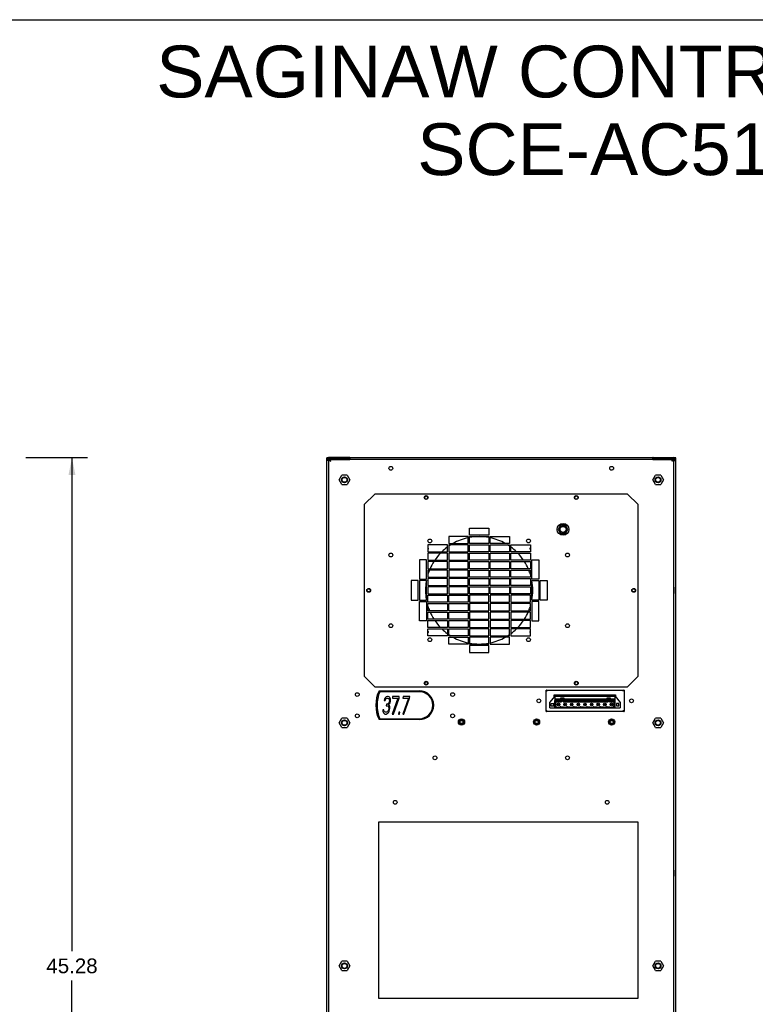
# Model space of a CAD drawing. Header units: inches. Extents: x 0 to 131, y 0 to 85.
# Tile 9 of 10: x 65 to 98, y 41 to 85. Entities that reach past the tile are written whole.
import ezdxf

# ---------------------------------------------------------------- set-up
doc = ezdxf.new("R2010")
doc.units = ezdxf.units.IN
doc.header["$LTSCALE"] = 7.192308
doc.header["$MEASUREMENT"] = 0
doc.layers.get('0').update_dxf_attribs({"linetype": 'CONTINUOUS'})
doc.layers.add('DIMENSIONS', color=7, linetype='CONTINUOUS')
doc.styles.get("Standard").update_dxf_attribs({"font": 'arial.ttf'})
doc.dimstyles.new('DIMSTYLE_1', dxfattribs={"dimtxt": 0.653846, "dimasz": 0.769231, "dimexe": 0.09, "dimexo": 0.07, "dimgap": 0.0425, "dimtad": 0, "dimtih": 1, "dimtoh": 1, "dimzin": 4, "dimdsep": 46, "dimtxsty": 'Standard', "dimblk": '_FILLED', "dimblk1": '_FILLED', "dimblk2": '_FILLED', "dimcen": 0.09, "dimazin": 1, "dimtfac": 1, "dimtdec": 3, "dimtofl": 0, "dimtmove": 0, "dimatfit": 3, "dimldrblk": '_FILLED', "dimfxl": 0, "dimtolj": 1, "dimtzin": 4, "dimarcsym": 0})

# ---------------------------------------------------------------- blocks, each defined once
blk = doc.blocks.new('_FILLED')
at = {"color": 0, "linetype": 'ByBlock'}
blk.add_solid([(0, 0), (-1, 0.2), (-1, -0.2)], dxfattribs=at)
blk = doc.blocks.new('*D2')
at = {"layer": 'DIMENSIONS', "color": 2, "linetype": 'Continuous'}
for p, q in [((65.468, 65.108), (68.219, 65.108)), ((67.526, 65.108), (67.526, 43.122)), ((67.526, 19.828), (67.526, 41.814)), ((65.468, 19.828), (68.219, 19.828))]:
    blk.add_line(p, q, dxfattribs=at)
at = {"layer": 'DIMENSIONS', "color": 2, "linetype": 'Continuous', "xscale": 0.7692307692, "yscale": 0.7692307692, "zscale": 0.7692307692}
for p, rotation in [((67.526, 65.108), 90), ((67.526, 19.828), 270)]:
    blk.add_blockref('_FILLED', p, dxfattribs=dict(at, rotation=rotation))
at = {"layer": 'DIMENSIONS', "color": 2, "linetype": 'Continuous', "insert": (67.526, 42.795), "char_height": 0.6538, "width": 2.28482, "attachment_point": 2, "line_spacing_factor": 0.9}
blk.add_mtext('45.28', dxfattribs=at)

msp = doc.modelspace()

# ---------------------------------------------------------------- linework, layer by layer
at = {"color": 7, "linetype": 'Continuous'}
for p, q in [((0, 84.6154), (130.7692, 84.6154)), ((78.9609, 65.1082), (78.8822, 65.1034)), ((78.8822, 19.9063), (78.8822, 65.1034)), ((78.8822, 65.0641), (78.9609, 65.069)), ((78.8849, 65.0084), (78.8822, 64.9875)), ((78.8835, 64.9871), (78.8822, 64.9875)), ((78.8928, 65.0278), (78.8849, 65.0084)), ((78.9316, 64.9849), (78.9114, 64.9856)), ((78.9401, 65.0656), (78.9213, 65.0573)), ((78.9227, 64.9975), (78.9216, 64.9864)), ((78.9411, 64.9845), (78.9316, 64.9849)), ((78.9411, 65.0233), (78.933, 65.0165)), ((78.9603, 65.0688), (78.9401, 65.0656)), ((79.8664, 65.0688), (78.9603, 65.0688)), ((78.9606, 65.0295), (78.9606, 64.9852)), ((78.9607, 65.0295), (78.9607, 65.0688)), ((79.8664, 65.0295), (78.9607, 65.0295)), ((78.9609, 65.069), (78.9609, 65.1082)), ((79.8831, 65.1082), (78.9609, 65.1082)), ((78.9609, 65.069), (79.8831, 65.069)), ((78.9609, 64.9829), (78.9609, 19.8685)), ((78.9806, 19.9063), (78.9806, 65.0245)), ((78.9806, 65.0245), (79.02, 65.0245)), ((79.0037, 64.9851), (79.02, 64.972)), ((79.0213, 65.0114), (79.02, 65.0245)), ((79.02, 65.0243), (79.02, 64.9914)), ((79.02, 65.0243), (79.9058, 65.0243)), ((79.02, 64.972), (79.039, 64.9588)), ((79.0278, 65.0217), (79.0214, 65.0244)), ((79.039, 64.9588), (79.0593, 64.9457)), ((79.0593, 64.9457), (79.053, 64.966)), ((79.8664, 65.0243), (79.8664, 65.0688)), ((79.8831, 65.1082), (79.8831, 65.069)), ((79.9058, 65.1058), (79.8831, 65.1082)), ((79.8831, 65.069), (79.902, 65.0669)), ((79.9058, 65.1058), (79.9058, 65.0272)), ((79.9058, 65.1058), (93.4097, 65.1058)), ((79.9058, 65.0272), (79.9058, 65.0243)), ((93.4097, 65.0272), (79.9058, 65.0272)), ((93.4325, 65.1082), (93.4097, 65.1058)), ((93.4097, 65.0272), (93.4097, 65.1058)), ((93.4097, 65.0665), (93.4325, 65.069)), ((93.4097, 65.0272), (93.4097, 65.0243)), ((93.4097, 65.0243), (94.2956, 65.0243)), ((93.4325, 65.1082), (93.4325, 65.069)), ((93.4325, 65.1082), (94.3546, 65.1082)), ((94.3546, 65.069), (93.4325, 65.069)), ((93.4491, 65.0243), (93.4491, 65.0688)), ((93.4491, 65.0688), (94.3548, 65.0688)), ((93.4491, 65.0295), (94.3549, 65.0295)), ((94.2625, 64.966), (94.2562, 64.9457)), ((94.2688, 64.985), (94.2625, 64.966)), ((94.2903, 64.9983), (94.284, 64.9851)), ((94.2941, 65.0244), (94.2878, 65.0217)), ((94.2956, 64.985), (94.2956, 65.0245)), ((94.2956, 65.0245), (94.3349, 65.0245)), ((94.3322, 65.0114), (94.3349, 65.0245)), ((94.3349, 65.0245), (94.3349, 19.9063)), ((94.3546, 65.069), (94.3546, 65.1082)), ((94.4333, 65.1034), (94.3546, 65.1082)), ((94.3546, 65.069), (94.4333, 65.0641)), ((94.3546, 19.8722), (94.3546, 64.9829)), ((94.3548, 65.0688), (94.3548, 65.0295)), ((94.3549, 64.9852), (94.3549, 65.0295)), ((94.3552, 65.0688), (94.3754, 65.0656)), ((94.3753, 65.0227), (94.3833, 65.0157)), ((94.3754, 65.0656), (94.3942, 65.0572)), ((94.3837, 64.9848), (94.394, 64.9852)), ((94.3929, 64.9969), (94.394, 64.9864)), ((94.423, 65.0274), (94.4307, 65.008)), ((94.4307, 65.008), (94.4333, 64.9875)), ((94.432, 64.9871), (94.4333, 64.9875)), ((94.4333, 19.9063), (94.4333, 65.1034)), ((78.9604, 64.4202), (78.9806, 64.4202)), ((78.9806, 64.3447), (78.9609, 64.3447)), ((79.4332, 64.1189), (79.5514, 64.3236)), ((79.5514, 63.9142), (79.4332, 64.1189)), ((79.7878, 64.3236), (79.5514, 64.3236)), ((79.7878, 64.3236), (79.906, 64.1189)), ((79.906, 64.1189), (79.7878, 63.9142)), ((93.4096, 64.1189), (93.5277, 64.3236)), ((93.5277, 63.9142), (93.4096, 64.1189)), ((93.7641, 64.3236), (93.5277, 64.3236)), ((93.7641, 64.3236), (93.8823, 64.1189)), ((93.8823, 64.1189), (93.7641, 63.9142)), ((94.3549, 64.4202), (94.3349, 64.4202)), ((94.3546, 64.3447), (94.3349, 64.3447)), ((79.5514, 63.9142), (79.7878, 63.9142)), ((93.5277, 63.9142), (93.7641, 63.9142)), ((80.5554, 63.0138), (81.0278, 63.4863)), ((92.2877, 63.4863), (81.0278, 63.4863)), ((92.2877, 63.4863), (92.7601, 63.0138)), ((80.5554, 63.0138), (80.5554, 55.376)), ((92.7601, 55.376), (92.7601, 63.0138)), ((85.2404, 61.6556), (85.2404, 61.9705)), ((85.2404, 61.9705), (86.1066, 61.9705)), ((86.1066, 61.9705), (86.1066, 61.6556)), ((89.3057, 62.0985), (89.1977, 61.9115)), ((89.1977, 61.9115), (89.3057, 61.7245)), ((89.5216, 62.0985), (89.3057, 62.0985)), ((89.6296, 61.9115), (89.5216, 62.0985)), ((89.5216, 61.7245), (89.6296, 61.9115)), ((84.3152, 61.5965), (84.3152, 61.2815)), ((85.1814, 61.5965), (84.3152, 61.5965)), ((85.1814, 61.2815), (85.1814, 61.5965)), ((86.1066, 61.6556), (85.2404, 61.6556)), ((85.2404, 61.2815), (85.2404, 61.5965)), ((85.2404, 61.5965), (86.1066, 61.5965)), ((86.1066, 61.5965), (86.1066, 61.2815)), ((86.1656, 61.2815), (86.1656, 61.5965)), ((86.1656, 61.5965), (87.0318, 61.5965)), ((87.0318, 61.5965), (87.0318, 61.2815)), ((89.3057, 61.7245), (89.5216, 61.7245)), ((94.3349, 61.4299), (94.3546, 61.4299)), ((83.39, 61.2225), (83.39, 60.9075)), ((84.2562, 61.2225), (83.39, 61.2225)), ((83.408, 61.0696), (83.39, 61.0822)), ((83.39, 61.0131), (83.4123, 61.045)), ((84.2562, 60.9075), (84.2562, 61.2225)), ((84.3152, 61.2815), (85.1814, 61.2815)), ((84.3152, 61.2225), (84.3152, 60.9075)), ((85.1814, 61.2225), (84.3152, 61.2225)), ((85.1814, 60.9075), (85.1814, 61.2225)), ((86.1066, 61.2815), (85.2404, 61.2815)), ((85.2404, 60.9075), (85.2404, 61.2225)), ((85.2404, 61.2225), (86.1066, 61.2225)), ((86.1066, 61.2225), (86.1066, 60.9075)), ((87.0318, 61.2815), (86.1656, 61.2815)), ((86.1656, 60.9075), (86.1656, 61.2225)), ((86.1656, 61.2225), (87.0318, 61.2225)), ((87.0318, 61.2225), (87.0318, 60.9075)), ((87.0908, 60.9075), (87.0908, 61.2225)), ((87.0908, 61.2225), (87.957, 61.2225)), ((87.9347, 61.045), (87.957, 61.0131)), ((87.957, 61.0822), (87.939, 61.0696)), ((87.957, 61.2225), (87.957, 60.9075)), ((83.016, 60.5532), (83.016, 59.6871)), ((83.331, 60.5532), (83.016, 60.5532)), ((83.331, 59.6871), (83.331, 60.5532)), ((83.39, 60.9075), (84.2562, 60.9075)), ((83.39, 60.8485), (83.39, 60.5335)), ((84.2562, 60.8485), (83.39, 60.8485)), ((83.39, 60.5335), (84.2562, 60.5335)), ((84.2562, 60.5335), (84.2562, 60.8485)), ((84.3152, 60.9075), (85.1814, 60.9075)), ((84.3152, 60.8485), (84.3152, 60.5335)), ((85.1814, 60.8485), (84.3152, 60.8485)), ((84.3152, 60.5335), (85.1814, 60.5335)), ((85.1814, 60.5335), (85.1814, 60.8485)), ((86.1066, 60.9075), (85.2404, 60.9075)), ((85.2404, 60.5335), (85.2404, 60.8485)), ((85.2404, 60.8485), (86.1066, 60.8485)), ((86.1066, 60.5335), (85.2404, 60.5335)), ((86.1066, 60.8485), (86.1066, 60.5335)), ((87.0318, 60.9075), (86.1656, 60.9075)), ((86.1656, 60.5335), (86.1656, 60.8485)), ((86.1656, 60.8485), (87.0318, 60.8485)), ((87.0318, 60.5335), (86.1656, 60.5335)), ((87.0318, 60.8485), (87.0318, 60.5335)), ((87.957, 60.9075), (87.0908, 60.9075)), ((87.0908, 60.5335), (87.0908, 60.8485)), ((87.0908, 60.8485), (87.957, 60.8485)), ((87.957, 60.5335), (87.0908, 60.5335)), ((87.957, 60.8485), (87.957, 60.5335)), ((88.016, 59.6871), (88.016, 60.5532)), ((88.016, 60.5532), (88.331, 60.5532)), ((88.331, 60.5532), (88.331, 59.6871)), ((94.3349, 60.9024), (94.3546, 60.9024)), ((83.39, 60.4745), (83.39, 60.1595)), ((84.2562, 60.4745), (83.39, 60.4745)), ((83.39, 60.1595), (84.2562, 60.1595)), ((83.39, 60.1004), (83.39, 59.7855)), ((84.2562, 60.1004), (83.39, 60.1004)), ((84.2562, 60.1595), (84.2562, 60.4745)), ((84.2562, 59.7855), (84.2562, 60.1004)), ((84.3152, 60.4745), (84.3152, 60.1595)), ((85.1814, 60.4745), (84.3152, 60.4745)), ((84.3152, 60.1595), (85.1814, 60.1595)), ((84.3152, 60.1004), (84.3152, 59.7855)), ((85.1814, 60.1004), (84.3152, 60.1004)), ((85.1814, 60.1595), (85.1814, 60.4745)), ((85.1814, 59.7855), (85.1814, 60.1004)), ((85.2404, 60.1595), (85.2404, 60.4745)), ((85.2404, 60.4745), (86.1066, 60.4745)), ((86.1066, 60.1595), (85.2404, 60.1595)), ((85.2404, 59.7855), (85.2404, 60.1004)), ((85.2404, 60.1004), (86.1066, 60.1004)), ((86.1066, 60.4745), (86.1066, 60.1595)), ((86.1066, 60.1004), (86.1066, 59.7855)), ((86.1656, 60.1595), (86.1656, 60.4745)), ((86.1656, 60.4745), (87.0318, 60.4745)), ((87.0318, 60.1595), (86.1656, 60.1595)), ((86.1656, 59.7855), (86.1656, 60.1004)), ((86.1656, 60.1004), (87.0318, 60.1004)), ((87.0318, 60.4745), (87.0318, 60.1595)), ((87.0318, 60.1004), (87.0318, 59.7855)), ((87.0908, 60.1595), (87.0908, 60.4745)), ((87.0908, 60.4745), (87.957, 60.4745)), ((87.957, 60.1595), (87.0908, 60.1595)), ((87.0908, 59.7855), (87.0908, 60.1004)), ((87.0908, 60.1004), (87.957, 60.1004)), ((87.957, 60.4745), (87.957, 60.1595)), ((87.957, 60.1004), (87.957, 59.7855)), ((83.016, 59.6871), (83.331, 59.6871)), ((83.39, 59.7855), (84.2562, 59.7855)), ((83.39, 59.7264), (83.39, 59.4115)), ((84.2562, 59.7264), (83.39, 59.7264)), ((84.2562, 59.4115), (84.2562, 59.7264)), ((84.3152, 59.7855), (85.1814, 59.7855)), ((84.3152, 59.7264), (84.3152, 59.4115)), ((85.1814, 59.7264), (84.3152, 59.7264)), ((85.1814, 59.4115), (85.1814, 59.7264)), ((86.1066, 59.7855), (85.2404, 59.7855)), ((85.2404, 59.4115), (85.2404, 59.7264)), ((85.2404, 59.7264), (86.1066, 59.7264)), ((86.1066, 59.7264), (86.1066, 59.4115)), ((87.0318, 59.7855), (86.1656, 59.7855)), ((86.1656, 59.4115), (86.1656, 59.7264)), ((86.1656, 59.7264), (87.0318, 59.7264)), ((87.0318, 59.7264), (87.0318, 59.4115)), ((87.957, 59.7855), (87.0908, 59.7855)), ((87.0908, 59.4115), (87.0908, 59.7264)), ((87.0908, 59.7264), (87.957, 59.7264)), ((87.957, 59.7264), (87.957, 59.4115)), ((88.331, 59.6871), (88.016, 59.6871)), ((78.9688, 59.3354), (78.9609, 59.3354)), ((78.9688, 59.0598), (78.9688, 59.3354)), ((78.9773, 59.334), (78.9688, 59.3354)), ((82.642, 59.628), (82.642, 58.7619)), ((82.957, 59.628), (82.642, 59.628)), ((82.957, 58.7619), (82.957, 59.628)), ((83.016, 59.628), (83.016, 58.7619)), ((83.331, 59.628), (83.016, 59.628)), ((83.331, 58.7619), (83.331, 59.628)), ((83.39, 59.4115), (84.2562, 59.4115)), ((83.39, 59.3524), (83.39, 59.0374)), ((84.2562, 59.3524), (83.39, 59.3524)), ((84.2562, 59.0374), (84.2562, 59.3524)), ((84.3152, 59.4115), (85.1814, 59.4115)), ((84.3152, 59.3524), (84.3152, 59.0374)), ((85.1814, 59.3524), (84.3152, 59.3524)), ((85.1814, 59.0374), (85.1814, 59.3524)), ((86.1066, 59.4115), (85.2404, 59.4115)), ((85.2404, 59.0374), (85.2404, 59.3524)), ((85.2404, 59.3524), (86.1066, 59.3524)), ((86.1066, 59.3524), (86.1066, 59.0374)), ((87.0318, 59.4115), (86.1656, 59.4115)), ((86.1656, 59.0374), (86.1656, 59.3524)), ((86.1656, 59.3524), (87.0318, 59.3524)), ((87.0318, 59.3524), (87.0318, 59.0374)), ((87.957, 59.4115), (87.0908, 59.4115)), ((87.0908, 59.0374), (87.0908, 59.3524)), ((87.0908, 59.3524), (87.957, 59.3524)), ((87.957, 59.3524), (87.957, 59.0374)), ((88.016, 58.7619), (88.016, 59.628)), ((88.016, 59.628), (88.331, 59.628)), ((88.331, 59.628), (88.331, 58.7619)), ((88.39, 58.7619), (88.39, 59.628)), ((88.39, 59.628), (88.705, 59.628)), ((88.705, 59.628), (88.705, 58.7619)), ((94.3383, 59.334), (94.3467, 59.3354)), ((94.3467, 59.3354), (94.3467, 59.0598)), ((94.3467, 59.3354), (94.3546, 59.3354)), ((78.9688, 59.0598), (78.9609, 59.0598)), ((78.9773, 59.0612), (78.9688, 59.0598)), ((83.39, 59.0374), (84.2562, 59.0374)), ((83.39, 58.6634), (83.39, 58.9784)), ((83.39, 58.9784), (84.2562, 58.9784)), ((84.2562, 58.9784), (84.2562, 58.6634)), ((84.3152, 59.0374), (85.1814, 59.0374)), ((84.3152, 58.6634), (84.3152, 58.9784)), ((84.3152, 58.9784), (85.1814, 58.9784)), ((85.1814, 58.9784), (85.1814, 58.6634)), ((86.1066, 59.0374), (85.2404, 59.0374)), ((85.2404, 58.9784), (85.2404, 58.6634)), ((86.1066, 58.9784), (85.2404, 58.9784)), ((86.1066, 58.6634), (86.1066, 58.9784)), ((87.0318, 59.0374), (86.1656, 59.0374)), ((86.1656, 58.9784), (86.1656, 58.6634)), ((87.0318, 58.9784), (86.1656, 58.9784)), ((87.0318, 58.6634), (87.0318, 58.9784)), ((87.957, 59.0374), (87.0908, 59.0374)), ((87.0908, 58.9784), (87.0908, 58.6634)), ((87.957, 58.9784), (87.0908, 58.9784)), ((87.957, 58.6634), (87.957, 58.9784)), ((94.3383, 59.0612), (94.3467, 59.0598)), ((94.3467, 59.0598), (94.3546, 59.0598)), ((82.642, 58.7619), (82.957, 58.7619)), ((83.016, 58.7619), (83.331, 58.7619)), ((83.016, 57.8367), (83.016, 58.7028)), ((83.016, 58.7028), (83.331, 58.7028)), ((83.331, 58.7028), (83.331, 57.8367)), ((84.2562, 58.6634), (83.39, 58.6634)), ((83.39, 58.2894), (83.39, 58.6044)), ((83.39, 58.6044), (84.2562, 58.6044)), ((84.2562, 58.6044), (84.2562, 58.2894)), ((85.1814, 58.6634), (84.3152, 58.6634)), ((84.3152, 58.2894), (84.3152, 58.6044)), ((84.3152, 58.6044), (85.1814, 58.6044)), ((85.1814, 58.6044), (85.1814, 58.2894)), ((85.2404, 58.6634), (86.1066, 58.6634)), ((85.2404, 58.6044), (85.2404, 58.2894)), ((86.1066, 58.6044), (85.2404, 58.6044)), ((86.1066, 58.2894), (86.1066, 58.6044)), ((86.1656, 58.6634), (87.0318, 58.6634)), ((86.1656, 58.6044), (86.1656, 58.2894)), ((87.0318, 58.6044), (86.1656, 58.6044)), ((87.0318, 58.2894), (87.0318, 58.6044)), ((87.0908, 58.6634), (87.957, 58.6634)), ((87.0908, 58.6044), (87.0908, 58.2894)), ((87.957, 58.6044), (87.0908, 58.6044)), ((87.957, 58.2894), (87.957, 58.6044)), ((88.331, 58.7619), (88.016, 58.7619)), ((88.016, 58.7028), (88.016, 57.8367)), ((88.331, 58.7028), (88.016, 58.7028)), ((88.331, 57.8367), (88.331, 58.7028)), ((88.705, 58.7619), (88.39, 58.7619)), ((84.2562, 58.2894), (83.39, 58.2894)), ((83.39, 57.9154), (83.39, 58.2304)), ((83.39, 58.2304), (84.2562, 58.2304)), ((84.2562, 57.9154), (83.39, 57.9154)), ((84.2562, 58.2304), (84.2562, 57.9154)), ((85.1814, 58.2894), (84.3152, 58.2894)), ((84.3152, 57.9154), (84.3152, 58.2304)), ((84.3152, 58.2304), (85.1814, 58.2304)), ((85.1814, 57.9154), (84.3152, 57.9154)), ((85.1814, 58.2304), (85.1814, 57.9154)), ((85.2404, 58.2894), (86.1066, 58.2894)), ((85.2404, 58.2304), (85.2404, 57.9154)), ((86.1066, 58.2304), (85.2404, 58.2304)), ((85.2404, 57.9154), (86.1066, 57.9154)), ((86.1066, 57.9154), (86.1066, 58.2304)), ((86.1656, 58.2894), (87.0318, 58.2894)), ((86.1656, 58.2304), (86.1656, 57.9154)), ((87.0318, 58.2304), (86.1656, 58.2304)), ((86.1656, 57.9154), (87.0318, 57.9154)), ((87.0318, 57.9154), (87.0318, 58.2304)), ((87.0908, 58.2894), (87.957, 58.2894)), ((87.0908, 58.2304), (87.0908, 57.9154)), ((87.957, 58.2304), (87.0908, 58.2304)), ((87.0908, 57.9154), (87.957, 57.9154)), ((87.957, 57.9154), (87.957, 58.2304)), ((83.331, 57.8367), (83.016, 57.8367)), ((83.39, 57.5414), (83.39, 57.8563)), ((83.39, 57.8563), (84.2562, 57.8563)), ((84.2562, 57.5414), (83.39, 57.5414)), ((83.39, 57.1674), (83.39, 57.4823)), ((83.39, 57.4823), (84.2562, 57.4823)), ((84.2562, 57.8563), (84.2562, 57.5414)), ((84.2562, 57.4823), (84.2562, 57.1674)), ((84.3152, 57.5414), (84.3152, 57.8563)), ((84.3152, 57.8563), (85.1814, 57.8563)), ((85.1814, 57.5414), (84.3152, 57.5414)), ((84.3152, 57.1674), (84.3152, 57.4823)), ((84.3152, 57.4823), (85.1814, 57.4823)), ((85.1814, 57.8563), (85.1814, 57.5414)), ((85.1814, 57.4823), (85.1814, 57.1674)), ((85.2404, 57.8563), (85.2404, 57.5414)), ((86.1066, 57.8563), (85.2404, 57.8563)), ((85.2404, 57.5414), (86.1066, 57.5414)), ((85.2404, 57.4823), (85.2404, 57.1674)), ((86.1066, 57.4823), (85.2404, 57.4823)), ((86.1066, 57.5414), (86.1066, 57.8563)), ((86.1066, 57.1674), (86.1066, 57.4823)), ((86.1656, 57.8563), (86.1656, 57.5414)), ((87.0318, 57.8563), (86.1656, 57.8563)), ((86.1656, 57.5414), (87.0318, 57.5414)), ((86.1656, 57.4823), (86.1656, 57.1674)), ((87.0318, 57.4823), (86.1656, 57.4823)), ((87.0318, 57.5414), (87.0318, 57.8563)), ((87.0318, 57.1674), (87.0318, 57.4823)), ((87.0908, 57.8563), (87.0908, 57.5414)), ((87.957, 57.8563), (87.0908, 57.8563)), ((87.0908, 57.5414), (87.957, 57.5414)), ((87.0908, 57.4823), (87.0908, 57.1674)), ((87.957, 57.4823), (87.0908, 57.4823)), ((87.957, 57.5414), (87.957, 57.8563)), ((87.957, 57.1674), (87.957, 57.4823)), ((88.016, 57.8367), (88.331, 57.8367)), ((83.4123, 57.3449), (83.39, 57.3767)), ((83.39, 57.3077), (83.408, 57.3202)), ((84.2562, 57.1674), (83.39, 57.1674)), ((85.1814, 57.1674), (84.3152, 57.1674)), ((84.3152, 56.7934), (84.3152, 57.1083)), ((84.3152, 57.1083), (85.1814, 57.1083)), ((85.1814, 57.1083), (85.1814, 56.7934)), ((85.2404, 57.1674), (86.1066, 57.1674)), ((85.2404, 57.1083), (85.2404, 56.7934)), ((86.1066, 57.1083), (85.2404, 57.1083)), ((86.1066, 56.7934), (86.1066, 57.1083)), ((86.1656, 57.1674), (87.0318, 57.1674)), ((86.1656, 57.1083), (86.1656, 56.7934)), ((87.0318, 57.1083), (86.1656, 57.1083)), ((87.0318, 56.7934), (87.0318, 57.1083)), ((87.0908, 57.1674), (87.957, 57.1674)), ((87.957, 57.3767), (87.9347, 57.3449)), ((87.939, 57.3202), (87.957, 57.3077)), ((85.1814, 56.7934), (84.3152, 56.7934)), ((85.2404, 56.7934), (86.1066, 56.7934)), ((85.2404, 56.7343), (85.2404, 56.4193)), ((86.1066, 56.7343), (85.2404, 56.7343)), ((86.1066, 56.4193), (86.1066, 56.7343)), ((86.1656, 56.7934), (87.0318, 56.7934)), ((85.2404, 56.4193), (86.1066, 56.4193)), ((81.0278, 54.9036), (80.5554, 55.376)), ((92.7601, 55.376), (92.2877, 54.9036)), ((81.0278, 54.9036), (92.2877, 54.9036)), ((81.2103, 54.7193), (83.0101, 54.7193)), ((83.0101, 54.6799), (81.2498, 54.6799)), ((81.4993, 54.423), (81.4582, 54.3559)), ((81.5362, 54.4565), (81.4993, 54.423)), ((81.5341, 54.3727), (81.5772, 54.3895)), ((81.5957, 54.4732), (81.5362, 54.4565)), ((81.5772, 54.3895), (81.61, 54.3895)), ((81.6121, 54.4732), (81.5957, 54.4732)), ((81.61, 54.3895), (81.6489, 54.3727)), ((81.6674, 54.4565), (81.6121, 54.4732)), ((81.6961, 54.423), (81.6674, 54.4565)), ((81.7207, 54.356), (81.6961, 54.423)), ((82.0529, 54.3895), (81.8025, 53.6858)), ((81.8171, 54.4732), (81.8068, 54.3895)), ((81.8068, 54.3895), (82.0529, 54.3895)), ((82.1124, 54.4732), (81.8171, 54.4732)), ((81.8517, 53.6858), (82.1021, 54.3895)), ((82.1021, 54.3895), (82.1124, 54.4732)), ((82.5204, 54.3895), (82.27, 53.6858)), ((82.2846, 54.4732), (82.2743, 54.3895)), ((82.2743, 54.3895), (82.5204, 54.3895)), ((82.5799, 54.4732), (82.2846, 54.4732)), ((82.3192, 53.6858), (82.5696, 54.3895)), ((82.5696, 54.3895), (82.5799, 54.4732)), ((88.6656, 53.8039), (88.6656, 54.7488)), ((88.6656, 54.7488), (92.1302, 54.7488)), ((88.6973, 54.7193), (88.705, 54.7094)), ((88.8231, 54.1976), (89.0554, 54.4811)), ((89.0239, 54.4427), (89.0239, 54.5401)), ((89.0239, 54.5401), (91.7522, 54.5401)), ((89.0554, 54.2921), (89.0554, 54.5244)), ((89.0554, 54.5244), (91.7326, 54.5244)), ((89.0554, 54.5008), (91.7326, 54.5008)), ((89.0554, 54.4811), (91.7326, 54.4811)), ((89.3113, 54.2657), (89.3113, 54.4102)), ((89.3113, 54.4102), (89.4452, 54.4102)), ((89.4452, 54.4102), (89.4452, 54.2657)), ((91.3861, 54.2657), (91.3861, 54.4102)), ((91.3861, 54.4102), (91.52, 54.4102)), ((91.52, 54.4102), (91.52, 54.2657)), ((91.7326, 53.9614), (91.7326, 54.5244)), ((91.7326, 54.4811), (91.9648, 54.1976)), ((91.7522, 54.5401), (91.7522, 54.4571)), ((92.1302, 54.7488), (92.1302, 53.8039)), ((81.4582, 54.3559), (81.4418, 54.2889)), ((81.4418, 54.2889), (81.4828, 54.2889)), ((81.4828, 54.2889), (81.5054, 54.3392)), ((81.5054, 54.3392), (81.5341, 54.3727)), ((81.5443, 54.1214), (81.536, 54.0544)), ((81.536, 54.0544), (81.5688, 54.0544)), ((81.5771, 54.1214), (81.5443, 54.1214)), ((81.5688, 54.0544), (81.616, 54.0376)), ((81.6304, 54.1549), (81.5771, 54.1214)), ((81.616, 54.0376), (81.6365, 54.0041)), ((81.6509, 54.1884), (81.6304, 54.1549)), ((81.6365, 54.0041), (81.6447, 53.9371)), ((81.6386, 54.0879), (81.6775, 54.1382)), ((81.6755, 54.0544), (81.6386, 54.0879)), ((81.6489, 54.3727), (81.6694, 54.3392)), ((81.6755, 54.2554), (81.6509, 54.1884)), ((81.6694, 54.3392), (81.6797, 54.2889)), ((81.6797, 54.2889), (81.6755, 54.2554)), ((81.6857, 54.0042), (81.6755, 54.0544)), ((81.6775, 54.1382), (81.7001, 54.1884)), ((81.6857, 53.9372), (81.6857, 54.0042)), ((81.7001, 54.1884), (81.7166, 54.2554)), ((81.7166, 54.2554), (81.7207, 54.289)), ((81.7207, 54.289), (81.7207, 54.356)), ((88.8231, 53.9614), (88.8231, 54.1976)), ((88.8231, 53.9614), (91.9648, 53.9614)), ((88.9983, 54.1573), (88.8644, 54.1456)), ((88.8644, 54.1456), (88.8644, 54.0567)), ((88.8644, 54.0567), (88.9983, 54.045)), ((88.9983, 54.045), (88.9983, 54.1573)), ((89.0239, 53.9417), (89.0239, 53.9614)), ((89.0436, 53.9614), (89.0436, 54.2921)), ((89.0436, 54.2921), (89.3113, 54.2921)), ((89.0436, 54.2657), (89.3113, 54.2657)), ((89.0554, 54.3669), (89.3113, 54.3669)), ((89.0554, 54.3197), (89.3113, 54.3197)), ((89.079, 54.2357), (89.079, 54.1307)), ((89.3428, 54.2357), (89.079, 54.2357)), ((89.079, 54.2252), (89.3428, 54.2252)), ((89.1105, 54.1307), (89.079, 54.1307)), ((89.079, 54.0913), (89.079, 54.0244)), ((89.079, 54.0913), (89.1105, 54.0913)), ((89.079, 54.0244), (89.1105, 54.0244)), ((89.1105, 54.0913), (89.1105, 54.1307)), ((89.1105, 54.0244), (89.1105, 54.0087)), ((89.1105, 54.0087), (89.1421, 54.0087)), ((89.1893, 54.1307), (89.1893, 54.0913)), ((89.2286, 54.1307), (89.1893, 54.1307)), ((89.1893, 54.0913), (89.2286, 54.0913)), ((89.2286, 54.0913), (89.2286, 54.1307)), ((89.26, 54.0087), (89.2877, 54.0087)), ((89.2877, 54.0087), (89.2877, 54.0244)), ((89.2877, 54.0244), (89.3113, 54.0244)), ((89.3113, 54.0244), (89.3113, 54.0087)), ((89.3113, 54.0087), (89.4374, 54.0087)), ((89.3428, 54.2252), (89.3428, 54.3827)), ((89.4137, 54.3827), (89.3428, 54.3827)), ((89.3428, 54.3669), (89.4137, 54.3669)), ((89.3428, 54.3197), (89.4137, 54.3197)), ((89.4137, 54.2583), (89.3428, 54.2583)), ((89.4137, 54.2252), (89.4137, 54.3827)), ((91.4176, 54.2357), (89.4137, 54.2357)), ((89.4137, 54.2252), (91.4176, 54.2252)), ((89.4452, 54.3669), (91.3861, 54.3669)), ((89.4452, 54.3197), (91.3861, 54.3197)), ((89.4452, 54.2921), (91.3861, 54.2921)), ((89.4452, 54.2657), (91.3861, 54.2657)), ((89.4845, 54.1307), (89.4845, 54.0913)), ((89.5239, 54.1307), (89.4845, 54.1307)), ((89.4845, 54.0913), (89.5239, 54.0913)), ((89.5239, 54.0913), (89.5239, 54.1307)), ((89.5553, 54.0087), (89.583, 54.0087)), ((89.583, 54.0087), (89.583, 54.0244)), ((89.583, 54.0244), (89.6066, 54.0244)), ((89.6066, 54.0244), (89.6066, 54.0087)), ((89.6066, 54.0087), (89.7327, 54.0087)), ((89.7798, 54.1307), (89.7798, 54.0913)), ((89.8192, 54.1307), (89.7798, 54.1307)), ((89.7798, 54.0913), (89.8192, 54.0913)), ((89.8192, 54.0913), (89.8192, 54.1307)), ((89.8505, 54.0087), (89.8782, 54.0087)), ((89.8782, 54.0087), (89.8782, 54.0244)), ((89.8782, 54.0244), (89.9019, 54.0244)), ((89.9019, 54.0244), (89.9019, 54.0087)), ((89.9019, 54.0087), (90.028, 54.0087)), ((90.0751, 54.1307), (90.0751, 54.0913)), ((90.1144, 54.1307), (90.0751, 54.1307)), ((90.0751, 54.0913), (90.1144, 54.0913)), ((90.1144, 54.0913), (90.1144, 54.1307)), ((90.1458, 54.0087), (90.1735, 54.0087)), ((90.1735, 54.0087), (90.1735, 54.0244)), ((90.1735, 54.0244), (90.1971, 54.0244)), ((90.1971, 54.0244), (90.1971, 54.0087)), ((90.1971, 54.0087), (90.3232, 54.0087)), ((90.3704, 54.1307), (90.3704, 54.0913)), ((90.4097, 54.1307), (90.3704, 54.1307)), ((90.3704, 54.0913), (90.4097, 54.0913)), ((90.4097, 54.0913), (90.4097, 54.1307)), ((90.4411, 54.0087), (90.4688, 54.0087)), ((90.4688, 54.0087), (90.4688, 54.0244)), ((90.4688, 54.0244), (90.4924, 54.0244)), ((90.4924, 54.0244), (90.4924, 54.0087)), ((90.4924, 54.0087), (90.6185, 54.0087)), ((90.6656, 54.1307), (90.6656, 54.0913)), ((90.705, 54.1307), (90.6656, 54.1307)), ((90.6656, 54.0913), (90.705, 54.0913)), ((90.705, 54.0913), (90.705, 54.1307)), ((90.7364, 54.0087), (90.7641, 54.0087)), ((90.7641, 54.0087), (90.7641, 54.0244)), ((90.7641, 54.0244), (90.7877, 54.0244)), ((90.7877, 54.0244), (90.7877, 54.0087)), ((90.7877, 54.0087), (90.9138, 54.0087)), ((90.9609, 54.1307), (90.9609, 54.0913)), ((91.0003, 54.1307), (90.9609, 54.1307)), ((90.9609, 54.0913), (91.0003, 54.0913)), ((91.0003, 54.0913), (91.0003, 54.1307)), ((91.0316, 54.0087), (91.0593, 54.0087)), ((91.0593, 54.0087), (91.0593, 54.0244)), ((91.0593, 54.0244), (91.083, 54.0244)), ((91.083, 54.0244), (91.083, 54.0087)), ((91.083, 54.0087), (91.2091, 54.0087)), ((91.2562, 54.1307), (91.2562, 54.0913)), ((91.2956, 54.1307), (91.2562, 54.1307)), ((91.2562, 54.0913), (91.2956, 54.0913)), ((91.2956, 54.0913), (91.2956, 54.1307)), ((91.3269, 54.0087), (91.3546, 54.0087)), ((91.3546, 54.0087), (91.3546, 54.0244)), ((91.3546, 54.0244), (91.3782, 54.0244)), ((91.3782, 54.0244), (91.3782, 54.0087)), ((91.3782, 54.0087), (91.5043, 54.0087)), ((91.4176, 54.2252), (91.4176, 54.3827)), ((91.4885, 54.3827), (91.4176, 54.3827)), ((91.4176, 54.3669), (91.4885, 54.3669)), ((91.4176, 54.3197), (91.4885, 54.3197)), ((91.4885, 54.2583), (91.4176, 54.2583)), ((91.4885, 54.2252), (91.4885, 54.3827)), ((91.6853, 54.2357), (91.4885, 54.2357)), ((91.4885, 54.2252), (91.6853, 54.2252)), ((91.52, 54.3669), (91.7326, 54.3669)), ((91.52, 54.3197), (91.7326, 54.3197)), ((91.52, 54.2921), (91.7286, 54.2921)), ((91.52, 54.2657), (91.7286, 54.2657)), ((91.5515, 54.1307), (91.5515, 54.0913)), ((91.5908, 54.1307), (91.5515, 54.1307)), ((91.5515, 54.0913), (91.5908, 54.0913)), ((91.5908, 54.0913), (91.5908, 54.1307)), ((91.6222, 54.0087), (91.6499, 54.0087)), ((91.6499, 54.0087), (91.6499, 54.0244)), ((91.6499, 54.0244), (91.6853, 54.0244)), ((91.6853, 54.0244), (91.6853, 54.2357)), ((91.7286, 53.9614), (91.7286, 54.2921)), ((91.7286, 54.2449), (91.7326, 54.2449)), ((91.7286, 54.2291), (91.7326, 54.2291)), ((91.7522, 53.9614), (91.7522, 53.9417)), ((91.7896, 54.1573), (91.7896, 54.045)), ((91.8999, 54.1477), (91.7896, 54.1573)), ((91.7896, 54.045), (91.8999, 54.0546)), ((91.8999, 54.0546), (91.8999, 54.1477)), ((91.9648, 54.1976), (91.9648, 53.9614)), ((81.3822, 53.8701), (81.3842, 53.8198)), ((81.4232, 53.8701), (81.3822, 53.8701)), ((81.3842, 53.8198), (81.3944, 53.7696)), ((81.3944, 53.7696), (81.4149, 53.7361)), ((81.4149, 53.7361), (81.4436, 53.7026)), ((81.4273, 53.8366), (81.4232, 53.8701)), ((81.4396, 53.8031), (81.4273, 53.8366)), ((81.4539, 53.7863), (81.4396, 53.8031)), ((81.4436, 53.7026), (81.4744, 53.6858)), ((81.4929, 53.7696), (81.4539, 53.7863)), ((81.4744, 53.6858), (81.54, 53.6858)), ((81.5421, 53.7696), (81.4929, 53.7696)), ((81.54, 53.6858), (81.5749, 53.7026)), ((81.5851, 53.7863), (81.5421, 53.7696)), ((81.5749, 53.7026), (81.6118, 53.7361)), ((81.6036, 53.8031), (81.5851, 53.7863)), ((81.6241, 53.8366), (81.6036, 53.8031)), ((81.6118, 53.7361), (81.6405, 53.7696)), ((81.6364, 53.8701), (81.6241, 53.8366)), ((81.6447, 53.9371), (81.6364, 53.8701)), ((81.6405, 53.7696), (81.6631, 53.8198)), ((81.6631, 53.8198), (81.6774, 53.8701)), ((81.6774, 53.8701), (81.6857, 53.9372)), ((81.8025, 53.6858), (81.8517, 53.6858)), ((82.0916, 53.7696), (82.0813, 53.6858)), ((82.0813, 53.6858), (82.1223, 53.6858)), ((82.1326, 53.7696), (82.0916, 53.7696)), ((82.1223, 53.6858), (82.1326, 53.7696)), ((82.27, 53.6858), (82.3192, 53.6858)), ((92.1302, 53.8039), (88.6656, 53.8039)), ((91.7522, 53.9417), (89.0239, 53.9417)), ((92.0985, 53.8335), (92.0908, 53.8433)), ((79.4332, 53.2921), (79.5514, 53.4968)), ((79.5514, 53.0874), (79.4332, 53.2921)), ((79.7878, 53.4968), (79.5514, 53.4968)), ((79.5514, 53.0874), (79.7878, 53.0874)), ((79.7878, 53.4968), (79.906, 53.2921)), ((79.906, 53.2921), (79.7878, 53.0874)), ((83.0101, 53.4398), (81.2103, 53.4398)), ((81.2498, 53.4791), (83.0101, 53.4791)), ((84.8293, 53.4299), (84.7725, 53.3315)), ((84.7725, 53.3315), (84.8293, 53.2331)), ((84.9429, 53.4299), (84.8293, 53.4299)), ((84.8293, 53.2331), (84.9429, 53.2331)), ((84.9998, 53.3315), (84.9429, 53.4299)), ((84.9429, 53.2331), (84.9998, 53.3315)), ((88.1757, 53.4299), (88.1189, 53.3315)), ((88.1189, 53.3315), (88.1757, 53.2331)), ((88.2894, 53.4299), (88.1757, 53.4299)), ((88.1757, 53.2331), (88.2894, 53.2331)), ((88.3462, 53.3315), (88.2894, 53.4299)), ((88.2894, 53.2331), (88.3462, 53.3315)), ((91.5222, 53.4299), (91.4654, 53.3315)), ((91.4654, 53.3315), (91.5222, 53.2331)), ((91.6358, 53.4299), (91.5222, 53.4299)), ((91.5222, 53.2331), (91.6358, 53.2331)), ((91.6927, 53.3315), (91.6358, 53.4299)), ((91.6358, 53.2331), (91.6927, 53.3315)), ((93.4096, 53.2921), (93.5277, 53.4968)), ((93.5277, 53.0874), (93.4096, 53.2921)), ((93.7641, 53.4968), (93.5277, 53.4968)), ((93.5277, 53.0874), (93.7641, 53.0874)), ((93.7641, 53.4968), (93.8823, 53.2921)), ((93.8823, 53.2921), (93.7641, 53.0874)), ((78.9609, 50.9588), (78.9806, 50.9588)), ((94.3349, 50.9588), (94.3546, 50.9588)), ((81.205, 41.0115), (81.205, 48.8855)), ((81.205, 48.8855), (92.7404, 48.8855)), ((92.7404, 48.8855), (92.7404, 41.0115)), ((78.9688, 46.737), (78.9609, 46.737)), ((78.9688, 46.4614), (78.9688, 46.737)), ((78.9773, 46.7356), (78.9688, 46.737)), ((94.3383, 46.7356), (94.3467, 46.737)), ((94.3467, 46.737), (94.3546, 46.737)), ((94.3467, 46.737), (94.3467, 46.4614)), ((78.9688, 46.4614), (78.9609, 46.4614)), ((78.9773, 46.4628), (78.9688, 46.4614)), ((94.3383, 46.4628), (94.3467, 46.4614)), ((94.3467, 46.4614), (94.3546, 46.4614)), ((79.4332, 42.4653), (79.5514, 42.6701)), ((79.7878, 42.6701), (79.5514, 42.6701)), ((79.7878, 42.6701), (79.906, 42.4653)), ((93.4096, 42.4653), (93.5277, 42.6701)), ((93.7641, 42.6701), (93.5277, 42.6701)), ((93.7641, 42.6701), (93.8823, 42.4653)), ((79.5514, 42.2606), (79.4332, 42.4653)), ((79.5514, 42.2606), (79.7878, 42.2606)), ((79.906, 42.4653), (79.7878, 42.2606)), ((93.5277, 42.2606), (93.4096, 42.4653)), ((93.5277, 42.2606), (93.7641, 42.2606)), ((93.8823, 42.4653), (93.7641, 42.2606)), ((92.7404, 41.0115), (81.205, 41.0115))]:
    msp.add_line(p, q, dxfattribs=at)
for points in [[(78.9114, 64.9856), (78.902, 64.986), (78.8937, 64.9864), (78.8874, 64.9868), (78.8835, 64.9871)], [(78.9213, 65.0573), (78.9052, 65.0444), (78.8928, 65.0278)], [(78.933, 65.0165), (78.9267, 65.0078), (78.9227, 64.9975)], [(78.9606, 65.0295), (78.9506, 65.0277), (78.9411, 65.0233)], [(78.9609, 64.983), (78.9596, 64.9833), (78.9557, 64.9837), (78.9494, 64.9841), (78.9411, 64.9845)], [(78.9806, 65.0245), (78.9833, 65.0114), (78.9911, 64.9983), (79.0037, 64.9851)], [(79.0214, 65.0244), (79.0212, 65.0244), (79.0209, 65.0244), (79.0207, 65.0244), (79.0205, 65.0243), (79.0202, 65.0243), (79.02, 65.0243)], [(79.0396, 64.972), (79.0315, 64.9851), (79.0252, 64.9983), (79.0213, 65.0114)], [(79.053, 64.966), (79.0467, 64.985), (79.0404, 65.0013), (79.0341, 65.0139), (79.0278, 65.0217)], [(79.0593, 64.9457), (79.0491, 64.9588), (79.0396, 64.972)], [(94.2562, 64.9457), (94.2627, 64.9561), (94.2691, 64.9657), (94.2754, 64.9738)], [(94.2562, 64.9457), (94.2766, 64.9588), (94.2955, 64.9719)], [(94.284, 64.9851), (94.2759, 64.972), (94.2664, 64.9588)], [(94.2878, 65.0217), (94.2814, 65.0139), (94.2751, 65.0013), (94.2688, 64.985)], [(94.2754, 64.9738), (94.2817, 64.98), (94.2884, 64.9839), (94.2893, 64.9841)], [(94.2956, 65.0245), (94.2942, 65.0114), (94.2903, 64.9983)], [(94.2956, 65.0243), (94.2953, 65.0243), (94.2951, 65.0243), (94.2948, 65.0244), (94.2946, 65.0244), (94.2943, 65.0244), (94.2941, 65.0244)], [(94.2955, 64.9719), (94.3119, 64.9851), (94.3244, 64.9983), (94.3322, 65.0114)], [(94.3546, 64.983), (94.356, 64.9833), (94.3599, 64.9837), (94.3661, 64.9841), (94.3742, 64.9845), (94.3837, 64.9848)], [(94.3549, 65.0295), (94.3656, 65.0275), (94.3753, 65.0227)], [(94.3833, 65.0157), (94.3893, 65.0069), (94.3929, 64.9969)], [(94.394, 64.9852), (94.4041, 64.9856), (94.4136, 64.986), (94.4217, 64.9864), (94.428, 64.9867), (94.432, 64.9871)], [(94.3942, 65.0572), (94.4105, 65.0442), (94.423, 65.0274)], [(88.6853, 54.7373), (88.6814, 54.7413), (88.6774, 54.7445), (88.6735, 54.7469), (88.6696, 54.7483), (88.6656, 54.7488)], [(88.6823, 54.7404), (88.6831, 54.739), (88.6899, 54.7291), (88.6973, 54.7193)], [(88.705, 54.7094), (88.7011, 54.7156), (88.6971, 54.7216), (88.6932, 54.7273), (88.6893, 54.7326), (88.6853, 54.7373)], [(92.1144, 54.7413), (92.1105, 54.7373), (92.1066, 54.7326), (92.1026, 54.7273), (92.0987, 54.7216), (92.0948, 54.7156), (92.0908, 54.7094)], [(92.0908, 54.7094), (92.0985, 54.7193), (92.1059, 54.7291), (92.1127, 54.739), (92.1136, 54.7404)], [(92.1302, 54.7488), (92.1263, 54.7483), (92.1223, 54.7469), (92.1184, 54.7445), (92.1144, 54.7413)], [(88.6656, 53.8039), (88.6696, 53.8044), (88.6735, 53.8059), (88.6774, 53.8082), (88.6814, 53.8114)], [(88.6814, 53.8114), (88.6853, 53.8155), (88.6893, 53.8202), (88.6932, 53.8254), (88.6971, 53.8311), (88.7011, 53.8371), (88.705, 53.8433)], [(88.705, 53.8433), (88.6973, 53.8335), (88.6899, 53.8236), (88.6831, 53.8138), (88.6823, 53.8124)], [(92.0908, 53.8433), (92.0948, 53.8371), (92.0987, 53.8311), (92.1026, 53.8254), (92.1066, 53.8202), (92.1105, 53.8155)], [(92.1136, 53.8124), (92.1127, 53.8138), (92.1059, 53.8236), (92.0985, 53.8335)], [(92.1105, 53.8155), (92.1144, 53.8114), (92.1184, 53.8082), (92.1223, 53.8059), (92.1263, 53.8044), (92.1302, 53.8039)]]:
    msp.add_lwpolyline(points, dxfattribs=at)
for centre, radius in [((81.7365, 64.6331), 0.0846), ((91.579, 64.6331), 0.0846), ((79.6696, 64.1189), 0.1319), ((79.6696, 64.1189), 0.1181), ((79.6696, 64.1189), 0.1083), ((93.6459, 64.1189), 0.1319), ((93.6459, 64.1189), 0.1181), ((93.6459, 64.1189), 0.1083), ((83.3113, 63.3288), 0.0846), ((83.3113, 63.3288), 0.0787), ((83.3113, 63.3288), 0.0709), ((90.0042, 63.3288), 0.0846), ((90.0042, 63.3288), 0.0787), ((90.0042, 63.3288), 0.0709), ((89.4137, 61.9115), 0.2638), ((89.4137, 61.9115), 0.1575), ((89.4137, 61.9115), 0.1339), ((83.4742, 61.3942), 0.0846), ((87.8728, 61.3942), 0.0846), ((81.7365, 60.7697), 0.0846), ((89.6105, 60.7697), 0.0846), ((80.7522, 59.1949), 0.0846), ((80.7522, 59.1949), 0.0787), ((80.7522, 59.1949), 0.0709), ((92.5633, 59.1949), 0.0846), ((92.5633, 59.1949), 0.0787), ((92.5633, 59.1949), 0.0709), ((81.7365, 57.6201), 0.0846), ((89.6105, 57.6201), 0.0846), ((83.4742, 56.9957), 0.0846), ((87.8728, 56.9957), 0.0846), ((83.3113, 55.0611), 0.0846), ((83.3113, 55.0611), 0.0787), ((83.3113, 55.0611), 0.0709), ((90.0042, 55.0611), 0.0846), ((90.0042, 55.0611), 0.0787), ((90.0042, 55.0611), 0.0709), ((80.2404, 54.552), 0.0846), ((84.4924, 54.552), 0.0846), ((88.331, 54.2764), 0.0846), ((89.2089, 54.111), 0.0551), ((89.5042, 54.111), 0.0551), ((89.7995, 54.111), 0.0551), ((90.0948, 54.111), 0.0551), ((90.39, 54.111), 0.0551), ((90.6853, 54.111), 0.0551), ((90.9806, 54.111), 0.0551), ((91.2759, 54.111), 0.0551), ((91.5711, 54.111), 0.0551), ((92.4648, 54.2764), 0.0846), ((80.2404, 53.6071), 0.0846), ((84.4924, 53.6071), 0.0846), ((79.6696, 53.2921), 0.1319), ((79.6696, 53.2921), 0.1181), ((79.6696, 53.2921), 0.1083), ((84.8861, 53.3315), 0.1378), ((84.8861, 53.3315), 0.0787), ((84.8861, 53.3315), 0.0709), ((88.2326, 53.3315), 0.1378), ((88.2326, 53.3315), 0.0787), ((88.2326, 53.3315), 0.0709), ((91.579, 53.3315), 0.1378), ((91.579, 53.3315), 0.0787), ((91.579, 53.3315), 0.0709), ((93.6459, 53.2921), 0.1319), ((93.6459, 53.2921), 0.1181), ((93.6459, 53.2921), 0.1083), ((83.705, 51.737), 0.0846), ((89.6105, 51.737), 0.0846), ((81.9333, 49.7528), 0.0846), ((91.3822, 49.7528), 0.0846), ((79.6696, 42.4653), 0.1319), ((79.6696, 42.4653), 0.1181), ((79.6696, 42.4653), 0.1083), ((93.6459, 42.4653), 0.1319), ((93.6459, 42.4653), 0.1181), ((93.6459, 42.4653), 0.1083)]:
    msp.add_circle(centre, radius, dxfattribs=at)
for centre, radius, start, end in [((85.6735, 59.1949), 2.3917, 101.87992, 119.21206), ((85.6735, 59.1949), 2.3917, 79.56026, 100.43974), ((85.6735, 59.1949), 2.3917, 60.78794, 78.12008), ((83.3978, 61.0551), 0.0177, 325, 55), ((85.6735, 59.1949), 2.3917, 126.37177, 134.23369), ((85.6735, 59.1949), 2.3917, 121.96773, 124.61303), ((85.6735, 59.1949), 2.3917, 55.38697, 58.03227), ((85.6735, 59.1949), 2.3917, 45.76631, 53.62823), ((87.9492, 61.0551), 0.0177, 125, 215), ((85.6735, 59.1949), 2.3917, 136.23491, 145.96033), ((85.6735, 59.1949), 2.3917, 34.03967, 43.76509), ((85.6735, 59.1949), 2.3917, 157.74175, 162.71549), ((85.6735, 59.1949), 2.3917, 147.63157, 156.19786), ((85.6735, 59.1949), 2.3917, 23.80214, 32.36843), ((85.6735, 59.1949), 2.3917, 17.28451, 22.25825), ((85.6735, 59.1949), 2.3917, 169.56026, 190.43974), ((85.6735, 59.1949), 2.3917, 349.56026, 10.43974), ((85.6735, 59.1949), 2.3917, 197.28451, 202.25825), ((85.6735, 59.1949), 2.3917, 337.74175, 342.71549), ((85.6735, 59.1949), 2.3917, 203.80214, 212.36843), ((85.6735, 59.1949), 2.3917, 327.63157, 336.19786), ((85.6735, 59.1949), 2.3917, 214.03967, 223.76509), ((85.6735, 59.1949), 2.3917, 225.76631, 233.62823), ((85.6735, 59.1949), 2.3917, 306.37177, 314.23369), ((85.6735, 59.1949), 2.3917, 316.23491, 325.96033), ((83.3978, 57.3347), 0.0177, 305, 35), ((85.6735, 59.1949), 2.3917, 235.38697, 238.03227), ((85.6735, 59.1949), 2.3917, 240.78794, 258.12008), ((85.6735, 59.1949), 2.3917, 281.87992, 299.21206), ((85.6735, 59.1949), 2.3917, 301.96773, 304.61303), ((87.9492, 57.3347), 0.0177, 145, 235), ((85.6735, 59.1949), 2.3917, 259.56026, 280.43974), ((82.5996, 54.0795), 1.5295, 155.27424, 204.72576), ((82.5996, 54.0795), 1.4773, 156.01992, 203.98008), ((83.0101, 54.0795), 0.6398, 270, 90), ((83.0101, 54.0795), 0.6004, 270, 90), ((88.9314, 54.1012), 0.063, 132.05399, 227.95372), ((88.9314, 54.1012), 0.063, 302.06681, 57.93561), ((89.2011, 54.111), 0.1181, 240.07357, 299.92643), ((89.4963, 54.111), 0.1181, 240.07357, 299.92643), ((89.7916, 54.111), 0.1181, 240.07357, 299.92643), ((90.0869, 54.111), 0.1181, 240.07357, 299.92643), ((90.3822, 54.111), 0.1181, 240.07357, 299.92643), ((90.6774, 54.111), 0.1181, 240.07357, 299.92643), ((90.9727, 54.111), 0.1181, 240.07357, 299.92643), ((91.268, 54.111), 0.1181, 240.07357, 299.92643), ((91.5633, 54.111), 0.1181, 240.07357, 299.92643), ((91.8448, 54.1012), 0.063, 208.76749, 239.51535), ((91.8448, 54.1012), 0.063, 120.47305, 151.2269), ((91.8448, 54.1012), 0.063, 28.76749, 49.57329), ((91.8448, 54.1012), 0.063, 310.4173, 331.2269)]:
    msp.add_arc(centre, radius, start, end, dxfattribs=at)

# ---------------------------------------------------------------- texts
at = {"layer": 'DIMENSIONS', "color": 2, "linetype": 'Continuous', "insert": (100.4738, 83.4617), "char_height": 2.307692, "width": 58.284244, "attachment_point": 2, "line_spacing_factor": 0.9}
msp.add_mtext('SAGINAW CONTROL & ENGINEERING\\PSCE-AC5100B460VSS6', dxfattribs=at)

# ---------------------------------------------------------------- dimensions: what is measured, and where the dimension line sits
at = {"layer": 'DIMENSIONS', "color": 2, "linetype": 'Continuous'}
dim = msp.add_linear_dim(base=(67.5263, 65.1082), p1=(65.3976, 19.8275), p2=(65.3976, 65.1082), angle=90, dimstyle='DIMSTYLE_1', dxfattribs=at)
dim.commit()
dim.dimension.update_dxf_attribs({"geometry": '*D2', "text_midpoint": (67.5079, 42.4643), "dimtype": 160})

doc.saveas('drawing.dxf')
